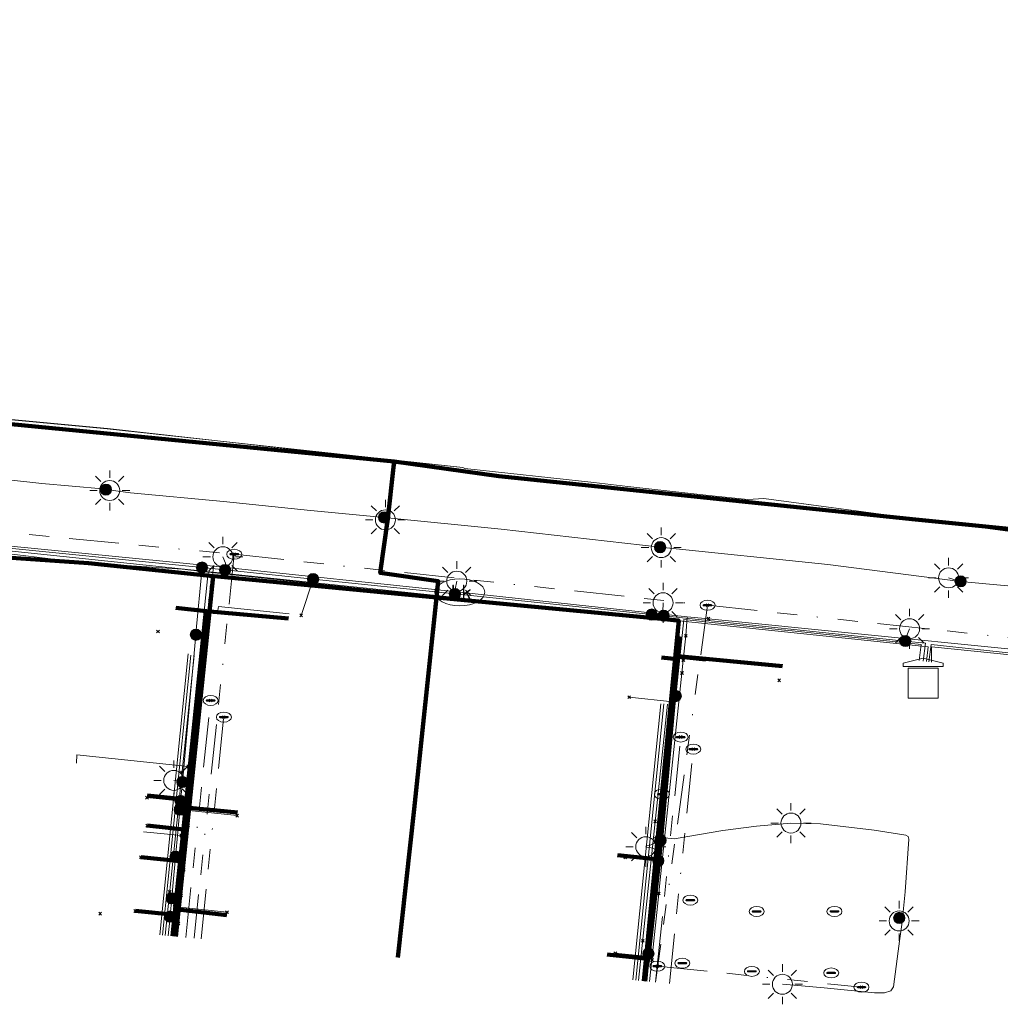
# Model space of a CAD drawing. Extents: x 168205 to 168768, y 448681 to 449635.
# Tile 3 of 11: x 168549 to 168647, y 448690 to 448788. Entities that reach past the tile are written whole.
import ezdxf
from ezdxf.enums import TextEntityAlignment as Align
from ezdxf.lldxf.tags import DXFTag

# ---------------------------------------------------------------- set-up
doc = ezdxf.new("R2010")
doc.units = 0
doc.linetypes.add('RI-OVERIG', pattern=[17, 5, -2, 2, -2, 0, -2, 2, -2])
doc.layers.get('0').update_dxf_attribs({"lineweight": 0})
for name, color, linetype, lineweight, true_color in [('B-WE-KL-DATA_COAXKABEL_7_ZIGGO BV-G', 3, 'KL-DATA-N', 18, 0x00ff00), ('B-WE-KL-DATA_DUCT_ZIGGO BV-G', 3, 'Continuous', 100, 0x00ff00), ('B-WE-KL-DATA_HULPSTUK_KPN BV-S', 3, 'Continuous', 25, 0x00ff00), ('B-WE-KL-DATA_HULPSTUK_REGGEFIBER OPERATOR BV-S', 3, 'Continuous', 25, 0x00ff00), ('B-WE-KL-DATA_KABELBED_KPN BV-G', 3, 'Continuous', 100, 0x00ff00), ('B-WE-KL-DATA_KABELBED_ZIGGO BV-G', 3, 'Continuous', 100, 0x00ff00), ('B-WE-KL-DATA_MANTELBUIS_110_ZIGGO BV-G', 3, 'Continuous', 100, 0x00ff00), ('B-WE-KL-DATA_MANTELBUIS_STAAL_100_KPN BV-G', 3, 'Continuous', 100, 0x00ff00), ('B-WE-KL-DATA_REGGEFIBER OPERATOR BV-G', 3, 'KL-DATA-N', 18, 0x00ff00), ('B-WE-KL-DATA_TRENT INFRASTRUCTUUR-G', 3, 'KL-DATA-N', 18, 0x00ff00), ('B-WE-KL-ET_LS_HULPSTUK_LIANDER NV PAC 2AI68G2-S', 190, 'Continuous', 25, 0x7f00ff), ('B-WE-KL-ET_LS_LIANDER NV PAC 2AI68G2-G', 190, 'KL-LS-N', 18, 0x7f00ff), ('B-WE-KL-ET_LS_OV_LICHTMAST_LIANDER NV PAC 2AI68G2-S', 190, 'Continuous', 25, 0x7f00ff), ('B-WE-KL-ET_MS_HULPSTUK_LIANDER NV PAC 2AI68G2-S', 4, 'Continuous', 25, 0x00ffff), ('B-WE-KL-ET_MS_LIANDER NV PAC 2AI68G2-G', 4, 'KL-MS-N', 18, 0x00ffff), ('B-WE-KL-WARMTENET_HULPSTUK_DEVO BV-S', 80, 'Continuous', 25, 0x3fff00), ('B-WE-KL-WARMTENET_OVERIG_DEVO BV-G', 80, 'KL-WARMTENET-N', 18, 0x3fff00), ('B-WE-KL-WATER_110_VITENS-G', 5, 'KL-WATER-N', 18, 0x0000ff), ('B-WE-KL-WATER_63_VITENS-G', 5, 'KL-WATER-N', 18, 0x0000ff), ('B-WE-KL-WATER_HULPSTUK_VITENS-S', 5, 'Continuous', 25, 0x0000ff), ('B-WE-KL-WATER_VITENS-S', 5, 'Continuous', 25, 0x0000ff), ('B-WE-RI-VRIJVERVAL_HULPSTUK_GEMEENTE VEENENDAAL-S', 6, 'Continuous', 25, 0xff00ff), ('B-WE-RI-VRIJVERVAL_POLYVINYLCHLORIDE PVC_120_GEMEENTE VEENENDAAL-G', 6, 'RI-OVERIG', 18, 0xff00ff), ('B-WE-RI-VRIJVERVAL_POLYVINYLCHLORIDE PVC_200_GEMEENTE VEENENDAAL-G', 6, 'RI-OVERIG', 18, 0xff00ff), ('B-WE-RI-VRIJVERVAL_POLYVINYLCHLORIDE PVC_310_GEMEENTE VEENENDAAL-G', 6, 'RI-OVERIG', 18, 0xff00ff)]:
    doc.layers.add(name, color=color, linetype=linetype, lineweight=lineweight, true_color=true_color)
doc.layers.add('B-WE-KL-OVERIG_HULPSTUK_GEMEENTE VEENENDAAL-S', color=8, linetype='Continuous', lineweight=25)
doc.layers.add('B-WE-OG-INFO_TRENT INFRASTRUCTUUR-G', color=7, linetype='Continuous', lineweight=18)
doc.styles.add('NLCS-ISO', font='NLCS-ISO.ttf')
doc.styles.get("Standard").update_dxf_attribs({"font": 'iso.shx'})
tags = doc.linetypes.add('KL-DATA-N', pattern='A,4,-1,[101,NLCS.SHX,S=0.5,R=0,X=0,Y=0],-1,4,-1,["D",Standard,S=1,R=0,X=-0.25,Y=-0.5],-1.5', length=12.5).pattern_tags.tags
tags[18] = DXFTag(74, 10)
tags = doc.linetypes.add('KL-LS-N', pattern='A,4,-1,[103,NLCS.SHX,S=0.75,R=0,X=0,Y=0],-1,4,-1,["L",Standard,S=1,R=0,X=0,Y=-0.5],-2', length=13).pattern_tags.tags
tags[18] = DXFTag(74, 10)
tags = doc.linetypes.add('KL-MS-N', pattern='A,4,-1,[103,NLCS.SHX,S=0.75,R=0,X=0,Y=0],-1,4,-1,["M",Standard,S=1,R=0,X=0,Y=-0.5],-2', length=13).pattern_tags.tags
tags[18] = DXFTag(74, 10)
tags = doc.linetypes.add('KL-WARMTENET-N', pattern='A,7,-1.5,["WN",Standard,S=1,R=0,X=-0.3,Y=-0.5],-3', length=11.5).pattern_tags.tags
tags[6] = DXFTag(74, 10)
doc.linetypes.add('KL-WATER-N', pattern='A,7,-0.5,[168,NLCS.SHX,S=0.75,R=0,X=0.75,Y=0],-2', length=9.5)

# ---------------------------------------------------------------- blocks, each defined once
blk = doc.blocks.new('SKL-WTB_HULP_OVERIG-SO')
at = {"color": 0, "linetype": 'ByBlock', "lineweight": 18}
for points in [[(-0.141, 0.141), (0.141, -0.141)], [(0.141, 0.141), (-0.141, -0.141)]]:
    blk.add_lwpolyline(points, dxfattribs=at)
at = {"color": 0, "linetype": 'ByBlock', "lineweight": 18, "style": 'NLCS-ISO', "flags": 1}
for tag, p in [('TYPE', (1.5, 0)), ('LABEL', (1.5, -1.5)), ('OMSCHRIJVING', (1.5, -3))]:
    blk.add_attdef(tag, p, '', height=1, dxfattribs=at)
blk = doc.blocks.new('SKL-WTB_HULP_MOF-SO')
at = {"linetype": 'ByBlock', "lineweight": 18}
h = blk.add_hatch(color=0, dxfattribs=at)
h.dxf.hatch_style = 1
h.paths.add_polyline_path([(-0.5625, 0, 1), (0.5625, 0, 1)])
at = {"color": 0, "linetype": 'ByBlock', "lineweight": 18}
blk.add_circle((0, 0), 0.5625, dxfattribs=at)
at = {"color": 0, "linetype": 'ByBlock', "lineweight": 18, "style": 'NLCS-ISO', "flags": 1}
for tag, p in [('TYPE', (1.5, 0)), ('LABEL', (1.5, -1.5)), ('OMSCHRIJVING', (1.5, -3))]:
    blk.add_attdef(tag, p, '', height=1, dxfattribs=at)
blk = doc.blocks.new('SKL-ET_OV_LICHTMAST-SO')
at = {"color": 0, "linetype": 'ByBlock', "lineweight": 18}
for points in [[(0, 2), (0, 1.25)], [(-1.414, 1.414), (-0.884, 0.884)], [(0.884, 0.884), (1.414, 1.414)], [(-1.25, 0), (-2, 0)], [(2, 0), (1.25, 0)], [(-1.414, -1.414), (-0.884, -0.884)], [(0.884, -0.884), (1.414, -1.414)], [(0, -1.25), (0, -2)]]:
    blk.add_lwpolyline(points, dxfattribs=at)
blk.add_circle((0, 0), 1, dxfattribs=at)
blk = doc.blocks.new('SKL-WTB_HULP_TECHNISCH GEBOUW-SO')
at = {"color": 0, "linetype": 'ByBlock', "lineweight": 18}
for points in [[(-2, 1.5), (0, 2), (2, 1.5), (2, 1.18), (-2, 1.18)], [(-1.5, 1.02), (1.5, 1.02), (1.5, -2), (-1.5, -2)]]:
    blk.add_lwpolyline(points, close=True, dxfattribs=at)
at = {"color": 0, "linetype": 'ByBlock', "lineweight": 18, "style": 'NLCS-ISO', "flags": 1}
for tag, p in [('TYPE', (2.5, 0)), ('LABEL', (2.5, -1.5)), ('OMSCHRIJVING', (2.5, -3))]:
    blk.add_attdef(tag, p, '', height=1, dxfattribs=at)
blk = doc.blocks.new('SKL-WATER_BRANDKRAAN_BRANDPUT-SO')
at = {"color": 0, "linetype": 'ByBlock', "lineweight": 18}
blk.add_ellipse((0, 0), major_axis=(2.5, 0), ratio=0.54, dxfattribs=at)
at = {"color": 0, "linetype": 'ByBlock', "lineweight": 18, "style": 'NLCS-ISO'}
blk.add_text('bk', height=1.5, dxfattribs=at).set_placement((0.155, 0), align=Align.MIDDLE_CENTER)
blk = doc.blocks.new('SRI-HULP_OVERIG-SO')
at = {"color": 0, "linetype": 'ByBlock', "lineweight": 18}
for points in [[(-0.141, 0.141), (0.141, -0.141)], [(0.141, 0.141), (-0.141, -0.141)]]:
    blk.add_lwpolyline(points, dxfattribs=at)
at = {"color": 0, "linetype": 'ByBlock', "lineweight": 18, "style": 'NLCS-ISO', "flags": 1}
for tag, p in [('TYPE', (1.5, 0)), ('LABEL', (1.5, -1.5)), ('OMSCHRIJVING', (1.5, -3))]:
    blk.add_attdef(tag, p, '', height=1, dxfattribs=at)
blk = doc.blocks.new('SRI-HULP_MANGAT-SO')
at = {"linetype": 'ByBlock', "lineweight": 18}
h = blk.add_hatch(color=0, dxfattribs=at)
h.dxf.hatch_style = 1
edge = h.paths.add_edge_path()
edge.add_arc((0.376, 0), 0.0646, -90, 90, ccw=False)
edge.add_line((0.376, -0.065), (-0.376, -0.065))
edge.add_arc((-0.376, 0), 0.0646, 90, 270, ccw=False)
edge.add_line((-0.376, 0.065), (0.376, 0.065))
at = {"color": 0, "linetype": 'ByBlock', "lineweight": 18}
blk.add_lwpolyline([(0.376, 0.065, -1), (0.376, -0.065), (-0.376, -0.065, -1), (-0.376, 0.065)], format="xyb", close=True, dxfattribs=at)
blk.add_ellipse((0, 0), major_axis=(-0.75, 0), ratio=0.666667, dxfattribs=at)
at = {"color": 0, "linetype": 'ByBlock', "lineweight": 18, "style": 'NLCS-ISO', "flags": 1}
for tag, p in [('TYPE', (1.75, 0)), ('LABEL', (1.75, -1.5)), ('OMSCHRIJVING', (1.75, -3))]:
    blk.add_attdef(tag, p, '', height=1, dxfattribs=at)
blk = doc.blocks.new('SKL-WTB_HULP_MANGAT-SO')
at = {"linetype": 'ByBlock', "lineweight": 18}
h = blk.add_hatch(color=0, dxfattribs=at)
h.dxf.hatch_style = 1
edge = h.paths.add_edge_path()
edge.add_arc((0.376, 0), 0.0646, -90, 90, ccw=False)
edge.add_line((0.376, -0.065), (-0.376, -0.065))
edge.add_arc((-0.376, 0), 0.0646, 90, 270, ccw=False)
edge.add_line((-0.376, 0.065), (0.376, 0.065))
at = {"color": 0, "linetype": 'ByBlock', "lineweight": 18}
blk.add_lwpolyline([(0.376, 0.065, -1), (0.376, -0.065), (-0.376, -0.065, -1), (-0.376, 0.065)], format="xyb", close=True, dxfattribs=at)
blk.add_ellipse((0, 0), major_axis=(-0.75, 0), ratio=0.666667, dxfattribs=at)
at = {"color": 0, "linetype": 'ByBlock', "lineweight": 18, "style": 'NLCS-ISO', "flags": 1}
for tag, p in [('TYPE', (1.75, 0)), ('LABEL', (1.75, -1.5)), ('OMSCHRIJVING', (1.75, -3))]:
    blk.add_attdef(tag, p, '', height=1, dxfattribs=at)

msp = doc.modelspace()

# ---------------------------------------------------------------- linework, layer by layer
at = {"layer": 'B-WE-KL-DATA_COAXKABEL_7_ZIGGO BV-G', "flags": 128}
for points in [[(168625.541, 448723.748), (168615.083, 448724.747), (168615.048, 448724.437), (168613.23, 448704.41), (168612.14, 448694.5), (168611.97, 448693.65), (168611.827, 448692.255)], [(168613.468, 448724.602), (168615.038, 448724.438), (168615.045, 448724.437), (168615.048, 448724.437), (168613.23, 448704.41), (168612.14, 448694.5), (168611.97, 448693.65), (168611.827, 448692.255)], [(168564.621, 448696.75), (168564.66, 448697.152), (168564.799, 448698.771), (168564.807, 448698.867), (168564.856, 448699.441), (168564.887, 448699.736), (168565.27, 448703.358), (168565.363, 448704.236), (168565.842, 448708.778), (168565.843, 448708.784), (168565.893, 448709.281), (168565.926, 448709.601), (168566.01, 448710.42), (168562.053, 448710.793)], [(168564.621, 448696.75), (168564.66, 448697.152), (168564.799, 448698.771), (168564.807, 448698.867), (168564.856, 448699.441), (168564.887, 448699.736), (168565.27, 448703.358), (168565.363, 448704.236), (168565.842, 448708.778), (168565.843, 448708.784), (168565.893, 448709.281), (168565.926, 448709.601), (168571.072, 448709.094)], [(168564.621, 448696.75), (168564.66, 448697.152), (168564.799, 448698.771), (168564.807, 448698.867), (168564.856, 448699.441), (168564.887, 448699.736), (168565.27, 448703.358), (168565.363, 448704.236), (168561.413, 448704.645)], [(168609.067, 448704.839), (168613.23, 448704.41), (168612.14, 448694.5), (168611.97, 448693.65), (168611.827, 448692.255)], [(168564.621, 448696.75), (168564.66, 448697.152), (168564.799, 448698.771), (168564.807, 448698.867), (168560.857, 448699.273)], [(168564.621, 448696.75), (168564.66, 448697.152), (168564.799, 448698.771), (168564.807, 448698.867), (168564.856, 448699.441), (168569.999, 448698.85)], [(168611.827, 448692.255), (168611.97, 448693.65), (168612.14, 448694.5), (168608.045, 448694.922)]]:
    msp.add_lwpolyline(points, dxfattribs=at)
at = {"layer": 'B-WE-KL-DATA_DUCT_ZIGGO BV-G', "flags": 128}
msp.add_lwpolyline([(168564.604, 448696.752), (168564.807, 448698.867), (168564.856, 448699.441), (168565.363, 448704.236), (168565.926, 448709.601), (168566.01, 448710.42), (168567.951, 448729.235), (168567.695, 448726.861), (168567.783, 448727.706)], dxfattribs=at)
at = {"layer": 'B-WE-KL-DATA_KABELBED_KPN BV-G', "flags": 128}
for points in [[(168586.753, 448744.19), (168527.235, 448750), (168525.242, 448750.207), (168517.954, 448750.965), (168511.307, 448751.656), (168509.11, 448751.884)], [(168586.753, 448744.19), (168586.662, 448743.609), (168586.119, 448738.503), (168585.354, 448733.048), (168591.149, 448732.215), (168590.978, 448730.599), (168588.735, 448709.451), (168587.089, 448694.611)], [(168586.059, 448738.079), (168586.119, 448738.503), (168586.662, 448743.609), (168586.726, 448744.019)], [(168586.753, 448744.19), (168597.215, 448742.733), (168638.845, 448738.392), (168711.828, 448731.092), (168724.323, 448729.884), (168730.709, 448735.405), (168742.804, 448732.937), (168750.046, 448727.223)], [(168523.365, 448736.298), (168556.196, 448734.022)], [(168556.196, 448734.022), (168568.633, 448732.741)], [(168568.633, 448732.741), (168566.021, 448707.387)], [(168568.633, 448732.741), (168569.128, 448732.69), (168590.978, 448730.599), (168615.183, 448728.283), (168611.677, 448692.269)], [(168566.021, 448707.387), (168562.042, 448707.797)], [(168566.021, 448707.387), (168564.922, 448696.722)]]:
    msp.add_lwpolyline(points, dxfattribs=at)
at = {"layer": 'B-WE-KL-DATA_KABELBED_ZIGGO BV-G', "flags": 128}
for points in [[(168564.901, 448729.552), (168567.951, 448729.235)], [(168566.01, 448710.42), (168567.951, 448729.235)], [(168567.951, 448729.235), (168567.695, 448726.861), (168567.783, 448727.706)], [(168567.783, 448727.706), (168567.951, 448729.235)], [(168567.951, 448729.235), (168576.181, 448728.489)], [(168615.038, 448724.438), (168615.315, 448726.698)], [(168613.23, 448704.41), (168615.048, 448724.437)], [(168613.468, 448724.602), (168615.038, 448724.438)], [(168615.083, 448724.747), (168615.045, 448724.437)], [(168615.048, 448724.437), (168615.083, 448724.747)], [(168625.541, 448723.748), (168615.083, 448724.747)], [(168566.01, 448710.42), (168562.053, 448710.793)], [(168565.926, 448709.601), (168566.01, 448710.42)], [(168565.363, 448704.236), (168565.926, 448709.601)], [(168565.926, 448709.601), (168571.072, 448709.094)], [(168565.363, 448704.236), (168561.413, 448704.645)], [(168609.067, 448704.839), (168613.23, 448704.41)], [(168564.856, 448699.441), (168565.363, 448704.236)], [(168612.14, 448694.5), (168613.23, 448704.41)], [(168564.807, 448698.867), (168560.857, 448699.273)], [(168564.604, 448696.752), (168564.807, 448698.867)], [(168564.807, 448698.867), (168564.856, 448699.441)], [(168564.856, 448699.441), (168569.999, 448698.85)], [(168608.045, 448694.922), (168612.14, 448694.5)], [(168611.827, 448692.255), (168611.97, 448693.65), (168612.14, 448694.5)]]:
    msp.add_lwpolyline(points, dxfattribs=at)
at = {"layer": 'B-WE-KL-DATA_MANTELBUIS_110_ZIGGO BV-G', "flags": 128}
msp.add_lwpolyline([(168611.827, 448692.255), (168611.97, 448693.65)], dxfattribs=at)
at = {"layer": 'B-WE-KL-DATA_MANTELBUIS_STAAL_100_KPN BV-G', "flags": 128}
msp.add_lwpolyline([(168586.059, 448738.079), (168586.119, 448738.503), (168586.662, 448743.609), (168586.726, 448744.019)], dxfattribs=at)
at = {"layer": 'B-WE-KL-DATA_REGGEFIBER OPERATOR BV-G', "flags": 128}
for points in [[(168522.96, 448737.556), (168548.821, 448734.889), (168555.418, 448734.091)], [(168555.418, 448734.091), (168565.547, 448733.444), (168568.144, 448733.116)], [(168566.156, 448713.719), (168568.144, 448733.116)], [(168568.144, 448733.116), (168615.275, 448728.095), (168611.533, 448692.283)], [(168564.9, 448729.544), (168569.077, 448729.109), (168569.168, 448729.701), (168576.23, 448728.966)], [(168613.495, 448724.685), (168617.872, 448724.234)], [(168618.879, 448724.463), (168625.543, 448723.775)], [(168555.001, 448714.035), (168555.037, 448714.886), (168566.156, 448713.719)], [(168565.45, 448706.828), (168566.156, 448713.719)], [(168561.673, 448707.169), (168565.45, 448706.828)], [(168564.419, 448696.77), (168565.45, 448706.828)]]:
    msp.add_lwpolyline(points, dxfattribs=at)
at = {"layer": 'B-WE-KL-DATA_TRENT INFRASTRUCTUUR-G', "flags": 128}
msp.add_lwpolyline([(168205, 448788.347), (168225.2, 448787), (168240, 448785.8), (168250.1, 448784.6), (168270.3, 448782.3), (168294.6, 448779.4), (168295, 448778.7), (168296.4, 448776.4), (168297.4, 448774.7), (168298.3, 448773.9), (168298.8, 448773.4), (168323.4, 448770.9), (168347.9, 448768.6), (168371.5, 448766.2), (168393, 448764.3), (168407.3, 448762.8), (168423.8, 448760.8), (168439.4, 448759), (168449.5, 448758.2), (168451.8, 448758.4), (168468.7, 448756.5), (168498.2, 448753.2), (168516.1, 448751.8), (168544.2, 448748.8), (168558.1, 448747.5), (168579.5, 448745.1), (168593.6, 448743.6), (168593.8, 448743.5), (168606.7, 448742.1), (168610.1, 448741.7), (168618.2, 448740.8), (168622.1, 448740.4), (168623.7, 448740.5), (168648.3, 448737.2), (168671.6, 448735), (168722.3, 448730.3), (168736.9, 448728.2), (168746, 448727.7), (168759.8, 448726.5), (168767.429, 448725.526)], dxfattribs=at)
at = {"layer": 'B-WE-KL-ET_LS_LIANDER NV PAC 2AI68G2-G', "flags": 128}
for points in [[(168527.055, 448744.392), (168531.76, 448744.037), (168537.079, 448743.514), (168543.615, 448742.86), (168551.527, 448741.997), (168557.577, 448741.447), (168557.934, 448741.378)], [(168557.934, 448741.378), (168560.383, 448741.051), (168569.683, 448740.187), (168578.364, 448739.306), (168585.74, 448738.597)], [(168557.934, 448741.378), (168558.304, 448741.295)], [(168567.533, 448733.59), (168544.881, 448735.853), (168523.2, 448738.02), (168523.197, 448738.02)], [(168585.74, 448738.597), (168597.443, 448737.434), (168613.319, 448735.628)], [(168585.74, 448738.597), (168585.864, 448738.362)], [(168613.319, 448735.628), (168613.436, 448735.581)], [(168613.319, 448735.628), (168630.074, 448733.898), (168643.351, 448732.211)], [(168569.843, 448733.349), (168569.865, 448733.761), (168569.883, 448734.027), (168569.617, 448734.669)], [(168564.162, 448696.794), (168564.306, 448698.364), (168564.338, 448698.712), (168564.382, 448699.19), (168564.505, 448700.53), (168564.618, 448701.763), (168564.883, 448704.661), (168564.885, 448704.682), (168565.11, 448707.135), (168565.317, 448709.394), (168565.39, 448710.192), (168565.395, 448710.246), (168565.571, 448712.17), (168566.916, 448726.853), (168566.918, 448726.877), (168566.93, 448727.006), (168567.533, 448733.59)], [(168639.625, 448724.25), (168639.845, 448726.037), (168637.824, 448726.248), (168613.663, 448728.772), (168612.488, 448728.895), (168592.81, 448730.95), (168578.632, 448732.431), (168569.843, 448733.349), (168567.533, 448733.59)], [(168578.632, 448732.431), (168577.444, 448728.814)], [(168592.81, 448730.95), (168592.841, 448731.194), (168592.852, 448731.426), (168592.998, 448732.227)], [(168643.351, 448732.211), (168642.156, 448732.561)], [(168670.717, 448729.349), (168670.502, 448729.367), (168659.662, 448730.507), (168648.085, 448731.775), (168643.351, 448732.211)], [(168613.663, 448728.772), (168613.605, 448729.163), (168613.613, 448730.074)], [(168611.862, 448692.251), (168612.154, 448694.997), (168612.326, 448696.62), (168612.365, 448696.986), (168612.563, 448698.852), (168612.743, 448700.551), (168612.943, 448702.429), (168612.95, 448702.496), (168613.141, 448704.292), (168613.358, 448706.333), (168614.889, 448720.746), (168615.702, 448728.405), (168625.758, 448727.347), (168625.87, 448727.335), (168639.416, 448725.909), (168639.22, 448724.302)], [(168637.824, 448726.248), (168637.929, 448726.647), (168638.256, 448727.476)], [(168640.193, 448724.177), (168640.407, 448725.887), (168656.483, 448724.168), (168656.662, 448724.149), (168656.707, 448724.144), (168656.741, 448724.14), (168656.855, 448724.128), (168656.999, 448724.113), (168661.727, 448723.607), (168662.393, 448723.536), (168663.132, 448723.457)], [(168614.889, 448720.746), (168614.577, 448720.176), (168610.219, 448720.63)], [(168565.571, 448712.17), (168565.474, 448712.28), (168564.723, 448712.304), (168564.71, 448712.323)], [(168565.395, 448710.246), (168565.146, 448710.269), (168562.027, 448710.594)], [(168565.317, 448709.394), (168565.566, 448709.372), (168571.041, 448708.795)], [(168611.887, 448705.689), (168611.958, 448705.766), (168612.326, 448705.844), (168612.728, 448706.052), (168613.271, 448706.486), (168613.783, 448706.592), (168614.725, 448706.49), (168619.59, 448707.301), (168622.944, 448707.733), (168626.402, 448708.054)], [(168626.402, 448708.054), (168629.336, 448707.962), (168634.709, 448707.334), (168637.897, 448706.854), (168638.113, 448706.726), (168638.164, 448706.452), (168637.815, 448701.185), (168637.552, 448698.529), (168637.221, 448698.574)], [(168613.358, 448706.333), (168613.514, 448706.316), (168613.357, 448705.771), (168613.11, 448705.449), (168612.829, 448705.44), (168612.436, 448705.589), (168612.237, 448705.624), (168611.975, 448705.658), (168611.887, 448705.689)], [(168564.885, 448704.682), (168564.636, 448704.705), (168564.6, 448704.315), (168561.413, 448704.645)], [(168613.141, 448704.292), (168612.892, 448704.319), (168609.822, 448704.631)], [(168564.505, 448700.53), (168564.754, 448700.507), (168564.681, 448699.709), (168570.03, 448699.149)], [(168564.338, 448698.712), (168564.089, 448698.735), (168564.108, 448698.937), (168560.857, 448699.273)], [(168637.221, 448698.574), (168637.234, 448698.489), (168637.211, 448698.271)], [(168625.543, 448691.94), (168629.721, 448691.589), (168634.742, 448691.096), (168635.763, 448691.086), (168636.383, 448691.295), (168636.647, 448691.703), (168637.275, 448696.509), (168637.531, 448698.38), (168637.375, 448698.397), (168637.211, 448698.271)], [(168612.154, 448694.997), (168611.905, 448695.024), (168611.875, 448694.742), (168608.843, 448695.051)]]:
    msp.add_lwpolyline(points, dxfattribs=at)
at = {"layer": 'B-WE-KL-ET_MS_LIANDER NV PAC 2AI68G2-G', "flags": 128}
for points in [[(168639.951, 448724.208), (168640.128, 448725.651), (168486.622, 448741.693), (168482.829, 448704.54)], [(168640.444, 448724.144), (168640.444, 448725.684), (168691.93, 448720.443), (168725.605, 448718.766), (168733.881, 448718.579), (168742.37, 448721.26), (168748.253, 448721.619), (168753.285, 448721.124), (168753.978, 448720.968)]]:
    msp.add_lwpolyline(points, dxfattribs=at)
at = {"layer": 'B-WE-KL-WARMTENET_OVERIG_DEVO BV-G', "flags": 128}
for points in [[(168563.327, 448696.874), (168566.157, 448724.971)], [(168563.589, 448696.849), (168566.401, 448724.851)], [(168563.861, 448696.823), (168566.733, 448724.814)], [(168613.377, 448719.961), (168610.599, 448692.372)], [(168610.883, 448692.344), (168613.685, 448719.955)], [(168614.056, 448719.928), (168611.173, 448692.317)]]:
    msp.add_lwpolyline(points, dxfattribs=at)
at = {"layer": 'B-WE-KL-WATER_110_VITENS-G', "flags": 128}
for points in [[(168523.722, 448738.167), (168568.684, 448733.722)], [(168568.684, 448733.722), (168568.466, 448731.639)], [(168568.684, 448733.722), (168593.294, 448731.124)], [(168593.294, 448731.124), (168616.034, 448728.676)], [(168616.034, 448728.676), (168615.895, 448726.768)], [(168616.034, 448728.676), (168618.157, 448728.476)]]:
    msp.add_lwpolyline(points, dxfattribs=at)
at = {"layer": 'B-WE-KL-WATER_63_VITENS-G', "flags": 128}
for points in [[(168568.466, 448731.639), (168568.334, 448730.29), (168568.248, 448729.41), (168566.334, 448709.862), (168566.133, 448707.807), (168565.699, 448703.375), (168565.449, 448700.816), (168565.175, 448698.022), (168565.047, 448696.71)], [(168618.157, 448728.476), (168663.382, 448723.921)], [(168615.895, 448726.768), (168615.64, 448724.329), (168615.506, 448723.051), (168613.273, 448701.731), (168613.198, 448701.011), (168612.503, 448694.376), (168612.276, 448692.212)]]:
    msp.add_lwpolyline(points, dxfattribs=at)
at = {"layer": 'B-WE-OG-INFO_TRENT INFRASTRUCTUUR-G', "flags": 128}
for points in [[(168451.781, 448758.441), (168468.749, 448756.52), (168498.244, 448753.247), (168516.06, 448751.771), (168544.189, 448748.761), (168558.068, 448747.461), (168579.522, 448745.112), (168593.595, 448743.6)], [(168623.673, 448740.485), (168648.34, 448737.201), (168671.591, 448735.008), (168722.294, 448730.28), (168736.913, 448728.164), (168745.966, 448727.657), (168759.789, 448726.499)]]:
    msp.add_lwpolyline(points, dxfattribs=at)
at = {"layer": 'B-WE-RI-VRIJVERVAL_POLYVINYLCHLORIDE PVC_120_GEMEENTE VEENENDAAL-G', "flags": 128}
for points in [[(168520.197, 448739.756), (168570.754, 448734.918)], [(168570.754, 448734.918), (168566.738, 448696.549)], [(168570.754, 448734.918), (168618.059, 448729.824)], [(168618.059, 448729.824), (168612.872, 448692.155)], [(168618.059, 448729.824), (168664.942, 448724.79)]]:
    msp.add_lwpolyline(points, dxfattribs=at)
at = {"layer": 'B-WE-RI-VRIJVERVAL_POLYVINYLCHLORIDE PVC_200_GEMEENTE VEENENDAAL-G', "flags": 128}
for points in [[(168567.441, 448696.482), (168569.715, 448718.644)], [(168614.252, 448692.024), (168616.64, 448715.448)], [(168613.038, 448693.755), (168633.448, 448691.651)]]:
    msp.add_lwpolyline(points, dxfattribs=at)
at = {"layer": 'B-WE-RI-VRIJVERVAL_POLYVINYLCHLORIDE PVC_310_GEMEENTE VEENENDAAL-G', "flags": 128}
for points in [[(168565.9, 448696.629), (168568.395, 448720.31)], [(168613.038, 448693.755), (168615.38, 448716.653)], [(168612.867, 448692.155), (168613.038, 448693.755)]]:
    msp.add_lwpolyline(points, dxfattribs=at)

# ---------------------------------------------------------------- block references
at = {"layer": 'B-WE-KL-DATA_HULPSTUK_KPN BV-S'}
for p in [(168586.753, 448744.19), (168586.753, 448744.19), (168586.753, 448744.19), (168556.196, 448734.022), (168556.196, 448734.022), (168568.633, 448732.741), (168568.633, 448732.741), (168568.633, 448732.741), (168562.042, 448707.797), (168566.021, 448707.387), (168566.021, 448707.387), (168566.021, 448707.387)]:
    msp.add_blockref('SKL-WTB_HULP_OVERIG-SO', p, dxfattribs=at)
at = {"layer": 'B-WE-KL-DATA_HULPSTUK_REGGEFIBER OPERATOR BV-S'}
for p in [(168555.418, 448734.091), (168566.156, 448713.719), (168565.45, 448706.829)]:
    msp.add_blockref('SKL-WTB_HULP_OVERIG-SO', p, dxfattribs=at)
at = {"layer": 'B-WE-KL-ET_LS_HULPSTUK_LIANDER NV PAC 2AI68G2-S'}
for name, p in [('SKL-WTB_HULP_MOF-SO', (168557.934, 448741.378)), ('SKL-WTB_HULP_MOF-SO', (168585.74, 448738.597)), ('SKL-WTB_HULP_MOF-SO', (168613.319, 448735.628)), ('SKL-WTB_HULP_MOF-SO', (168567.533, 448733.59)), ('SKL-WTB_HULP_MOF-SO', (168569.843, 448733.349)), ('SKL-WTB_HULP_MOF-SO', (168578.632, 448732.431)), ('SKL-WTB_HULP_MOF-SO', (168643.351, 448732.211)), ('SKL-WTB_HULP_MOF-SO', (168592.81, 448730.95)), ('SKL-WTB_HULP_MOF-SO', (168612.488, 448728.895)), ('SKL-WTB_HULP_MOF-SO', (168613.663, 448728.772)), ('SKL-WTB_HULP_OVERIG-SO', (168577.444, 448728.814)), ('SKL-WTB_HULP_OVERIG-SO', (168563.131, 448727.199)), ('SKL-WTB_HULP_MOF-SO', (168566.918, 448726.877)), ('SKL-WTB_HULP_MOF-SO', (168637.824, 448726.248)), ('SKL-WTB_HULP_TECHNISCH GEBOUW-SO', (168639.627, 448722.524)), ('SKL-WTB_HULP_OVERIG-SO', (168625.228, 448722.314)), ('SKL-WTB_HULP_MOF-SO', (168614.889, 448720.746)), ('SKL-WTB_HULP_OVERIG-SO', (168610.219, 448720.63)), ('SKL-WTB_HULP_MOF-SO', (168565.571, 448712.17)), ('SKL-WTB_HULP_OVERIG-SO', (168562.027, 448710.594)), ('SKL-WTB_HULP_MOF-SO', (168565.395, 448710.246)), ('SKL-WTB_HULP_MOF-SO', (168565.317, 448709.394)), ('SKL-WTB_HULP_OVERIG-SO', (168571.041, 448708.795)), ('SKL-WTB_HULP_MOF-SO', (168613.358, 448706.333)), ('SKL-WTB_HULP_OVERIG-SO', (168561.413, 448704.645)), ('SKL-WTB_HULP_MOF-SO', (168564.885, 448704.682)), ('SKL-WTB_HULP_OVERIG-SO', (168609.822, 448704.631)), ('SKL-WTB_HULP_MOF-SO', (168613.141, 448704.292)), ('SKL-WTB_HULP_MOF-SO', (168564.505, 448700.53)), ('SKL-WTB_HULP_OVERIG-SO', (168557.352, 448699.002)), ('SKL-WTB_HULP_OVERIG-SO', (168557.352, 448699.002)), ('SKL-WTB_HULP_OVERIG-SO', (168557.352, 448699.002)), ('SKL-WTB_HULP_OVERIG-SO', (168557.352, 448699.002)), ('SKL-WTB_HULP_OVERIG-SO', (168557.352, 448699.002)), ('SKL-WTB_HULP_OVERIG-SO', (168557.352, 448699.002)), ('SKL-WTB_HULP_OVERIG-SO', (168557.352, 448699.002)), ('SKL-WTB_HULP_OVERIG-SO', (168557.352, 448699.002)), ('SKL-WTB_HULP_OVERIG-SO', (168557.352, 448699.002)), ('SKL-WTB_HULP_OVERIG-SO', (168557.352, 448699.002)), ('SKL-WTB_HULP_OVERIG-SO', (168557.352, 448699.002)), ('SKL-WTB_HULP_OVERIG-SO', (168557.352, 448699.002)), ('SKL-WTB_HULP_OVERIG-SO', (168560.857, 448699.273)), ('SKL-WTB_HULP_MOF-SO', (168564.338, 448698.712)), ('SKL-WTB_HULP_OVERIG-SO', (168570.03, 448699.149)), ('SKL-WTB_HULP_MOF-SO', (168637.221, 448698.574)), ('SKL-WTB_HULP_OVERIG-SO', (168608.843, 448695.051)), ('SKL-WTB_HULP_MOF-SO', (168612.154, 448694.997))]:
    msp.add_blockref(name, p, dxfattribs=at)
at = {"layer": 'B-WE-KL-ET_LS_OV_LICHTMAST_LIANDER NV PAC 2AI68G2-S'}
for p in [(168558.304, 448741.295), (168585.864, 448738.362), (168613.436, 448735.581), (168569.617, 448734.669), (168592.998, 448732.227), (168642.156, 448732.561), (168613.613, 448730.074), (168638.256, 448727.476), (168564.71, 448712.323), (168626.402, 448708.054), (168611.887, 448705.689), (168637.211, 448698.271), (168625.543, 448691.94)]:
    msp.add_blockref('SKL-ET_OV_LICHTMAST-SO', p, dxfattribs=at)
at = {"layer": 'B-WE-KL-ET_MS_HULPSTUK_LIANDER NV PAC 2AI68G2-S'}
msp.add_blockref('SKL-WTB_HULP_TECHNISCH GEBOUW-SO', (168639.627, 448722.524), dxfattribs=at)
at = {"layer": 'B-WE-KL-OVERIG_HULPSTUK_GEMEENTE VEENENDAAL-S'}
for p in [(168613.496, 448710.942), (168616.343, 448700.355), (168622.978, 448699.222), (168630.746, 448699.222), (168615.534, 448694.044), (168622.493, 448693.234), (168630.422, 448693.073)]:
    msp.add_blockref('SKL-WTB_HULP_MANGAT-SO', p, dxfattribs=at)
at = {"layer": 'B-WE-KL-WARMTENET_HULPSTUK_DEVO BV-S'}
for p in [(168565.532, 448713.104), (168612.833, 448708.221), (168564.307, 448701.167), (168611.593, 448696.285)]:
    msp.add_blockref('SKL-WTB_HULP_OVERIG-SO', p, dxfattribs=at)
at = {"layer": 'B-WE-KL-WATER_HULPSTUK_VITENS-S'}
for p in [(168568.466, 448731.639), (168568.334, 448730.29), (168568.248, 448729.41), (168618.157, 448728.476), (168615.895, 448726.768), (168615.64, 448724.329), (168615.506, 448723.051), (168566.334, 448709.862), (168566.133, 448707.807), (168565.699, 448703.375), (168565.449, 448700.816), (168613.198, 448701.011), (168565.175, 448698.022), (168612.503, 448694.376)]:
    msp.add_blockref('SKL-WTB_HULP_OVERIG-SO', p, dxfattribs=at)
at = {"layer": 'B-WE-KL-WATER_VITENS-S'}
msp.add_blockref('SKL-WATER_BRANDKRAAN_BRANDPUT-SO', (168593.294, 448731.124), dxfattribs=at)
at = {"layer": 'B-WE-RI-VRIJVERVAL_HULPSTUK_GEMEENTE VEENENDAAL-S'}
for name, p in [('SRI-HULP_MANGAT-SO', (168570.754, 448734.918)), ('SRI-HULP_OVERIG-SO', (168570.754, 448734.918)), ('SRI-HULP_MANGAT-SO', (168618.059, 448729.824)), ('SRI-HULP_OVERIG-SO', (168618.059, 448729.824)), ('SRI-HULP_MANGAT-SO', (168568.395, 448720.31)), ('SRI-HULP_OVERIG-SO', (168568.395, 448720.31)), ('SRI-HULP_MANGAT-SO', (168569.715, 448718.644)), ('SRI-HULP_OVERIG-SO', (168569.715, 448718.644)), ('SRI-HULP_MANGAT-SO', (168615.38, 448716.653)), ('SRI-HULP_OVERIG-SO', (168615.38, 448716.653)), ('SRI-HULP_MANGAT-SO', (168616.64, 448715.448)), ('SRI-HULP_OVERIG-SO', (168616.64, 448715.448)), ('SRI-HULP_MANGAT-SO', (168613.038, 448693.755)), ('SRI-HULP_OVERIG-SO', (168613.038, 448693.755)), ('SRI-HULP_MANGAT-SO', (168633.448, 448691.651)), ('SRI-HULP_OVERIG-SO', (168633.448, 448691.651))]:
    msp.add_blockref(name, p, dxfattribs=at)

doc.saveas('drawing.dxf')
